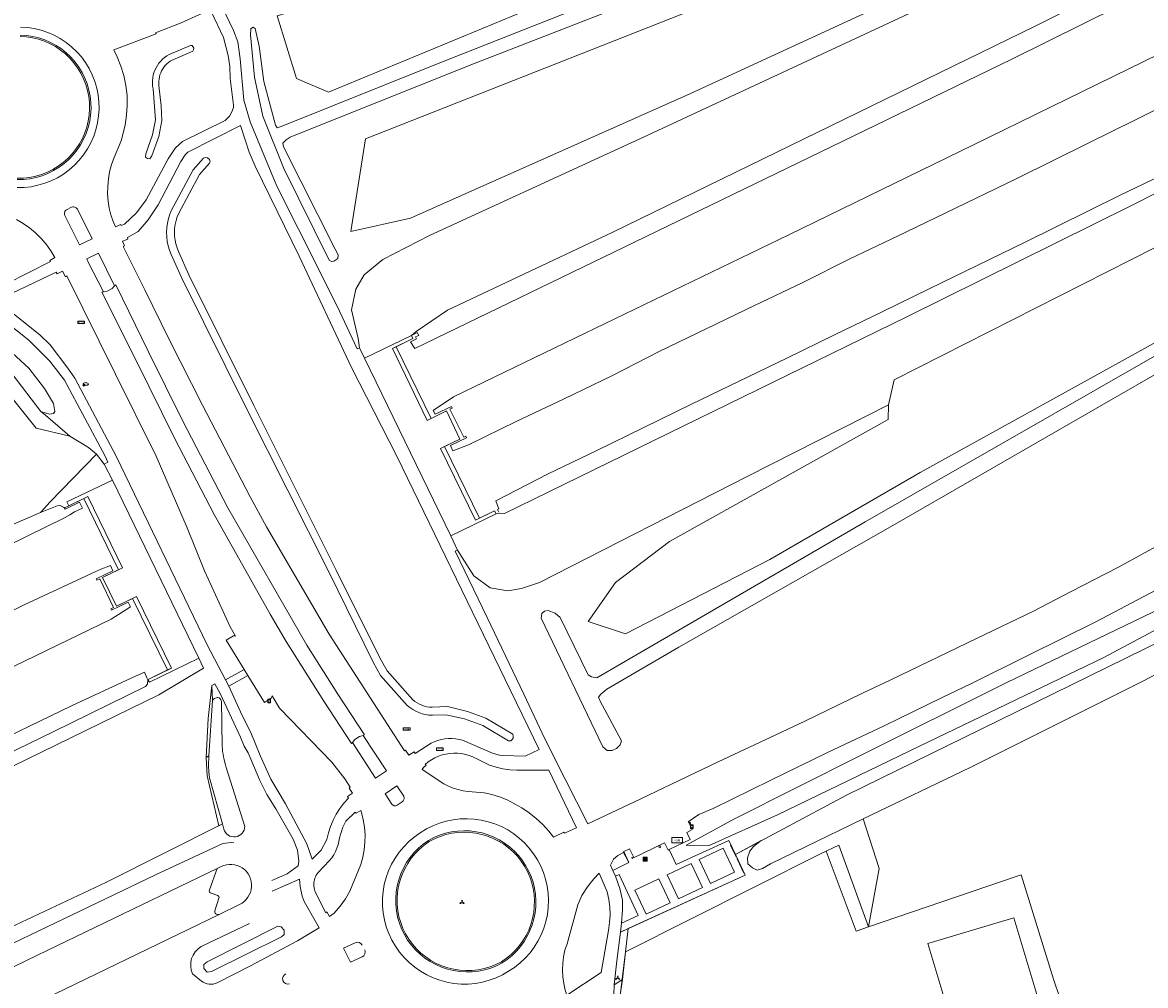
# Model space of a CAD drawing. Header units: metres. Extents: x 209813 to 223847, y 571801 to 587119.
# Tile 74 of 256: x 214038 to 214250, y 574400 to 574582. Entities that reach past the tile are written whole.
import ezdxf
from ezdxf.enums import TextEntityAlignment as Align

# ---------------------------------------------------------------- set-up
doc = ezdxf.new("R2010")
doc.units = ezdxf.units.M
for name, color, linetype, lineweight in [('B-RO-GR-GRAS-GV', 8, 'Continuous', 0), ('B-RO-GR-GROENVOORZIENING-GV', 8, 'Continuous', 0), ('B-RO-GW-TALUD_KRUIN-G', 8, 'Continuous', 0), ('B-RO-IE-MEUBILAIR_WEGMEUBILAIR-G', 8, 'Continuous', 0), ('B-RO-IE-MEUBILAIR_WEGMEUBILAIR-S', 8, 'Continuous', 0), ('B-RO-IE-TERREINAFSCHEIDING_KUNSTMATIG_HEKWERK_RASTER-G', 8, 'IE-TERREINAFSCHEIDING-KUNSTMATIG', 0), ('B-RO-KL-WATER_PUT-S', 8, 'Continuous', 0), ('B-RO-OG-TERREIN_CULTUURSCHEIDING-GV', 8, 'Continuous', 0), ('B-RO-OG-TERREIN_ERF-GV', 8, 'Continuous', 0), ('B-RO-OG-WEG-GV', 8, 'Continuous', 0), ('B-RO-VH-VERHARDING_BETONSTRAATSTEEN-GV', 8, 'Continuous', 0), ('B-RO-VH-VERHARDING_OPEN-GV', 8, 'Continuous', 0), ('B-RO-VH-VERHARDING_TEGEL-GV', 8, 'Continuous', 0), ('B-RO-VW-BEWEGWIJZERING_DRAAGCONSTRUCTIE-S', 8, 'Continuous', 0), ('B-RO-VW-HALTEPAAL-S', 8, 'Continuous', 0), ('B-RO-VW-VERKEERSTEKEN_BORD-S', 8, 'Continuous', 0)]:
    doc.layers.add(name, color=color, linetype=linetype, lineweight=lineweight)
doc.styles.add('NLCS-ISO', font='txt')
doc.styles.add('NLCS-ISO-ANNOTATIVE-T18', font='txt', dxfattribs={"height": 1.8})
doc.linetypes.add('IE-TERREINAFSCHEIDING-KUNSTMATIG', pattern='A,4,[82,NLCS.shx,S=0.75,R=90,X=0,Y=0],4,-2', length=10)

# ---------------------------------------------------------------- blocks, each defined once
blk = doc.blocks.new('SIE-WEG_VERKEERSBORD_WEGWIJZER-SO')
at = {"linetype": 'ByBlock', "lineweight": 18}
h = blk.add_hatch(color=0, dxfattribs=at)
h.dxf.hatch_style = 1
h.paths.add_polyline_path([(0.5, 1), (0, 2), (-0.5, 1)])
h = blk.add_hatch(color=0, dxfattribs=at)
h.dxf.hatch_style = 1
h.paths.add_polyline_path([(-1.4, -0.2), (-2, -1.2), (-0.9, -1.1)])
h = blk.add_hatch(color=0, dxfattribs=at)
h.dxf.hatch_style = 1
h.paths.add_polyline_path([(1.4, -0.2), (2, -1.2), (0.9, -1.1)])
at = {"color": 0, "linetype": 'ByBlock', "lineweight": 18}
for points in [[(-1.1, -0.7), (0, 0)], [(0, 1), (0, 0)], [(1.1, -0.7), (0, 0)]]:
    blk.add_lwpolyline(points, dxfattribs=at)
for points in [[(0.5, 1), (0, 2), (-0.5, 1)], [(-1.4, -0.2), (-2, -1.2), (-0.9, -1.1)], [(1.4, -0.2), (2, -1.2), (0.9, -1.1)]]:
    blk.add_lwpolyline(points, close=True, dxfattribs=at)
blk = doc.blocks.new('SIE-WEG_VERKEERSBORD_STRAATNAAM-SO')
at = {"color": 0, "linetype": 'ByBlock', "lineweight": 18}
blk.add_lwpolyline([(-3.2, -1.2), (3.2, -1.2), (3.2, 1.2), (-3.2, 1.2)], close=True, dxfattribs=at)
at = {"color": 0, "linetype": 'ByBlock', "lineweight": 18, "style": 'NLCS-ISO'}
blk.add_text('straat', height=1.5, dxfattribs=at).set_placement((0, 0.2), align=Align.MIDDLE_CENTER)
blk = doc.blocks.new('SVW-HALTEPAAL-SO')
for p, q in [((-1.3, 1.1), (1.3, 1.1)), ((-1.3, -1.1), (1.3, -1.1))]:
    blk.add_line(p, q)
blk.add_lwpolyline([(-1.1, -1.8), (1.1, -1.8, 0.414214), (1.3, -1.6), (1.3, 1.6, 0.414214), (1.1, 1.8), (-1.1, 1.8, 0.414214), (-1.3, 1.6), (-1.3, -1.6, 0.414214)], format="xyb", close=True)
at = {"lineweight": 18, "style": 'NLCS-ISO'}
blk.add_text('h', height=1.8, dxfattribs=at).set_placement((0, 0), align=Align.MIDDLE_CENTER)
blk = doc.blocks.new('SIE-WEG_ABRI-SO')
blk.add_lwpolyline([(-5, -2.5), (5, -2.5), (5, 2.5), (-5, 2.5)], close=True)
at = {"style": 'NLCS-ISO'}
blk.add_text('ABRI', height=1.8, dxfattribs=at).set_placement((0, 0), align=Align.MIDDLE_CENTER)
blk = doc.blocks.new('SIE-WEG_AFVALBAK-SO')
at = {"linetype": 'ByBlock', "lineweight": 18}
h = blk.add_hatch(color=0, dxfattribs=at)
h.dxf.hatch_style = 1
h.paths.add_polyline_path([(-1.5, -1.5), (1.5, -1.5), (1.5, 1.5), (-1.5, 1.5)])
at = {"color": 0, "linetype": 'ByBlock', "lineweight": 18}
for points in [[(-2, -2), (2, -2), (2, 2), (-2, 2)], [(-1.5, -1.5), (1.5, -1.5), (1.5, 1.5), (-1.5, 1.5)]]:
    blk.add_lwpolyline(points, close=True, dxfattribs=at)
blk = doc.blocks.new('SAL-VERWIJZING_SYMBOOL-SO')
at = {"color": 0, "linetype": 'ByBlock', "lineweight": -2}
blk.add_circle((0, 0), 0.9, dxfattribs=at)
at = {"color": 0, "linetype": 'ByBlock', "lineweight": -2, "style": 'NLCS-ISO-ANNOTATIVE-T18'}
blk.add_attdef('SYMBOOL', (2.5, -2.5), '', height=1.8, dxfattribs=at)
blk = doc.blocks.new('SKL-WATER_WATERLEIDINGPUT-SO')
at = {"color": 0, "linetype": 'ByBlock', "lineweight": 18}
blk.add_ellipse((0, 0), major_axis=(2.5, 0), ratio=0.54, dxfattribs=at)
at = {"color": 0, "linetype": 'ByBlock', "lineweight": 18, "style": 'NLCS-ISO'}
blk.add_text('wl', height=1.5, dxfattribs=at).set_placement((0, 0), align=Align.MIDDLE_CENTER)

msp = doc.modelspace()

# ---------------------------------------------------------------- linework, layer by layer
at = {"layer": 'B-RO-GR-GRAS-GV', "flags": 128}
for points in [[(214024.752, 574520.63), (214033.849, 574513.468), (214040.38, 574505.339), (214046.712, 574503.775), (214042.17, 574507.77), (214041.28, 574508.43), (214035.77, 574515.63), (214031.32, 574519.72), (214028.304, 574522.323)], [(214045.716, 574490.281), (214046.538, 574490.679), (214046.151, 574491.38), (214054.751, 574495.504), (214053.197, 574498.515), (214051.769, 574500.401), (214043.018, 574491.439), (214041.174, 574489.366), (214044.354, 574490.661), (214044.937, 574490.73)], [(214061.436, 574457.852), (214061.361, 574456.976), (214060.993, 574456.548), (214043.609, 574448.033), (213976.41, 574415.352), (213951.046, 574403.161), (213952.242, 574400.982), (213975.333, 574411.912), (214063.517, 574455.002), (214071.966, 574459.999), (214071.053, 574461.927), (214061.73, 574457.37)], [(214072.853, 574450.515), (214072.464, 574443.179), (214072.947, 574443.511), (214073.616, 574453.909), (214073.49, 574456.782)]]:
    msp.add_lwpolyline(points, close=True, dxfattribs=at)
for points in [[(214331.279, 574522.126), (214317.917, 574512.328), (214300.282, 574499.827), (214282.177, 574488.493), (214254.403, 574472.207), (214223.481, 574457.295), (214195.611, 574443.447), (214172.109, 574431.596), (214162.998, 574426.602), (214167.287, 574426.554), (214180.181, 574432.364), (214206.993, 574445.331), (214241.64, 574461.994), (214288.437, 574486.973), (214313.176, 574501.897), (214330.824, 574513.854), (214333.859, 574516.116)], [(214234.865, 574376.983), (214317.459, 574401.352), (214319.027, 574401.929), (214319.922, 574402.504), (214320.598, 574403.146), (214320.598, 574403.828), (214320.305, 574405.379), (214294.61, 574472.938), (214294.407, 574473.452), (214293.499, 574473.252), (214291.03, 574480.15), (214274.359, 574470.916), (214249.325, 574457.716), (214216.523, 574441.286), (214196.367, 574431.57), (214199.354, 574422.243), (214197.338, 574411.241), (214225.216, 574420.709), (214226.163, 574421.016), (214232.262, 574401.354), (214233.42, 574397.828)], [(214072.464, 574443.179), (214072.634, 574439.683), (214074.804, 574430.284), (214075.518, 574430.643), (214073.075, 574439.326), (214072.922, 574440.443), (214072.862, 574441.568), (214072.947, 574443.511)]]:
    msp.add_lwpolyline(points, dxfattribs=at)
at = {"layer": 'B-RO-GR-GROENVOORZIENING-GV', "flags": 128}
for points in [[(214260.595, 574614.697), (214222.769, 574595.661), (214163.681, 574568.39), (214110.971, 574544.934), (214099.718, 574542.395), (214102.493, 574559.918), (214179.367, 574590.292), (214220.619, 574603.099), (214235.246, 574614.49), (214283.181, 574634.151)], [(214149.136, 574542.314), (214228.811, 574581.133), (214268.031, 574600.782), (214292.255, 574613.015), (214288.18, 574622.507)], [(214265.437, 574612.085), (214223.935, 574592.398), (214154.944, 574560.227), (214114.589, 574541.658), (214105.748, 574537.112), (214102.241, 574534.214), (214100.672, 574531.539), (214099.863, 574527.633), (214101.117, 574522.208), (214101.365, 574520.487), (214102.309, 574518.51), (214111.201, 574522.807)], [(214149.136, 574542.314), (214117.972, 574527.56), (214112.035, 574523.518), (214111.201, 574522.807), (214112.23, 574523.343), (214112.529, 574522.777), (214111.938, 574522.515), (214112.089, 574522.191), (214111.008, 574521.615), (214111.773, 574520.312), (214153.347, 574540.442), (214190.346, 574558.39), (214224.39, 574574.935), (214258.059, 574591.679), (214293.721, 574609.602), (214292.255, 574613.015)], [(214167.997, 574591.681), (214122.071, 574573.712), (214088.304, 574560.187), (214087.525, 574559.733), (214086.932, 574559.088), (214087.052, 574558.409), (214096.783, 574539.07), (214097.335, 574538.003), (214097.283, 574537.324), (214096.54, 574536.79), (214096.062, 574536.731), (214095.629, 574537.009), (214087.119, 574554.3), (214083.131, 574564.157), (214081.54, 574571.545), (214080.819, 574579.527), (214080.871, 574580.631), (214081.301, 574580.962), (214081.679, 574580.709), (214082.424, 574577.388), (214083.299, 574570.729), (214085.498, 574562.453), (214085.862, 574561.986), (214086.577, 574562.216), (214116.221, 574574.112), (214182.119, 574600.21)], [(214075.416, 574584.968), (214077.63, 574580.37), (214078.436, 574578.201), (214078.886, 574575.007), (214079.549, 574567.196), (214080.742, 574563.14), (214085.8, 574550.968), (214093.806, 574535.026), (214097.579, 574527.392), (214100.914, 574520.258), (214101.365, 574520.487)], [(214307.313, 574577.944), (214306.374, 574580.129), (214293.69, 574573.648), (214271.729, 574562.593), (214262.767, 574558.156), (214253.861, 574553.605), (214244.85, 574549.268), (214226.914, 574540.418), (214208.938, 574531.652), (214199.963, 574527.242), (214190.942, 574522.925), (214181.972, 574518.505), (214172.962, 574514.166), (214163.962, 574509.808), (214145.98, 574501.054), (214136.977, 574496.701), (214127.078, 574491.582), (214127.496, 574490.403), (214127.645, 574490.083), (214127.397, 574489.969), (214127.671, 574489.431)], [(214201.166, 574509.712), (214202.188, 574514.4), (214251.328, 574539.308), (214253.892, 574536.642), (214311.973, 574567.09), (214307.313, 574577.944), (214301.844, 574575.13), (214246.863, 574547.264), (214204.57, 574526.31), (214128.708, 574489.236), (214127.113, 574489.147), (214118.573, 574484.964), (214119.861, 574482.278), (214122.957, 574477.438), (214126.023, 574475.206), (214129.351, 574474.606), (214131.918, 574475.079), (214135.319, 574476.198)], [(214252.256, 574575.962), (214217.174, 574558.757), (214182.353, 574541.797), (214147.679, 574525.069), (214119.102, 574511.214), (214115.245, 574508.66), (214115.607, 574507.932), (214118.697, 574509.423), (214118.863, 574509.092), (214118.405, 574508.866), (214121.011, 574503.611), (214121.403, 574503.813), (214121.567, 574503.492), (214118.508, 574502.028), (214118.995, 574501.021), (214121.942, 574502.174), (214130.939, 574506.538), (214139.98, 574510.813), (214148.963, 574515.206), (214157.872, 574519.754), (214175.838, 574528.48), (214184.883, 574532.746), (214193.816, 574537.242), (214202.855, 574541.523), (214211.85, 574545.892), (214225.333, 574552.447), (214238.772, 574559.108), (214247.751, 574563.51), (214256.701, 574567.972)], [(214027.211, 574527.45), (214023.797, 574526.148), (214024.741, 574523.888), (214025.971, 574524.336), (214028.106, 574526.591), (214039.017, 574516.66), (214041.956, 574512.81), (214043.664, 574509.969), (214043.891, 574508.469), (214043.647, 574508.106), (214042.927, 574507.972), (214041.28, 574508.43), (214042.17, 574507.77), (214046.712, 574503.775), (214050.281, 574501.691), (214051.769, 574500.401), (214053.197, 574498.515), (214053.889, 574498.907), (214053.37, 574500), (214045.74, 574514.36), (214042.94, 574517.92), (214039.03, 574521.91), (214032.234, 574527.229)], [(214257.716, 574524.964), (214207.138, 574496.96), (214178.759, 574480.511), (214151.517, 574466.473), (214144.485, 574468.813), (214149.66, 574476.217), (214159.861, 574483.897), (214201.048, 574506.975), (214201.166, 574509.712), (214174.471, 574496.165), (214135.319, 574476.198)], [(214258.401, 574519.467), (214201.512, 574486.671), (214161.611, 574463.966), (214147.994, 574456.074), (214146.859, 574455.133), (214146.436, 574454.546), (214146.759, 574453.809), (214150.747, 574446.286), (214150.528, 574445.543), (214149.857, 574444.878), (214149.03, 574444.498), (214148.067, 574444.51), (214147.247, 574445.195), (214135.596, 574469.444), (214135.766, 574470.356), (214136.248, 574470.757), (214136.958, 574470.876), (214138.276, 574470.397), (214139.202, 574469.557), (214144.479, 574458.771), (214145.1, 574458.368), (214146.141, 574458.217), (214196.723, 574487.618), (214258.314, 574522.931)], [(214288.437, 574486.973), (214241.64, 574461.994), (214206.993, 574445.331), (214180.181, 574432.364), (214167.287, 574426.554), (214162.998, 574426.602), (214172.109, 574431.596), (214195.611, 574443.447), (214223.481, 574457.295), (214254.403, 574472.207)], [(214119.861, 574482.278), (214119.407, 574482.077), (214125.453, 574469.582), (214132.37, 574455.11), (214136.33, 574446.663), (214140.129, 574439.08), (214144.434, 574430.627), (214154.418, 574435.36), (214169.004, 574442.342), (214179.914, 574447.419), (214185.332, 574449.996), (214196.127, 574455.221), (214201.549, 574457.79), (214217.749, 574465.635), (214228.513, 574470.799), (214235.611, 574474.489), (214244.498, 574479.074), (214251.522, 574482.907)], [(214032.049, 574458.374), (214054.544, 574469.282), (214058.156, 574471.614), (214057.728, 574472.498), (214054.607, 574470.972), (214054.458, 574471.223), (214054.999, 574471.48), (214052.378, 574476.909), (214051.832, 574476.636), (214051.697, 574476.9), (214054.85, 574478.413), (214054.389, 574479.364), (214052.444, 574478.635), (214050.796, 574477.909), (214038.13, 574471.943), (214018.357, 574462.298)], [(214251.579, 574474.71), (214240.218, 574468.735), (214227.414, 574462.39), (214216.65, 574457.085), (214211.227, 574454.516), (214200.465, 574449.208), (214189.604, 574444.103), (214178.826, 574438.827), (214168.037, 574433.573), (214165.378, 574432.422), (214163.336, 574431.03), (214163.774, 574430.89), (214163.702, 574430.468), (214163.49, 574430.911), (214164.133, 574429.563), (214163.095, 574429.03), (214163.732, 574427.665), (214159.789, 574425.798), (214161.107, 574422.959), (214171.022, 574427.497), (214172.263, 574424.886), (214193.245, 574436.061), (214218.627, 574448.528), (214252.704, 574465.219)]]:
    msp.add_lwpolyline(points, dxfattribs=at)
for points in [[(214107.737, 574589.812), (214132.4, 574603.089), (214156.684, 574611.829), (214178.803, 574614.385), (214209.357, 574615.24), (214179.012, 574603.4), (214152.025, 574592.152), (214095.507, 574568.712), (214089.468, 574571.288), (214085.819, 574583.104)], [(214041.174, 574489.366), (214028.203, 574483.802), (213977.317, 574458.693), (213932.305, 574437.323), (213941.42, 574437.592), (213984.603, 574458.549), (214016.948, 574474.353), (214031.342, 574481.341), (214045.72, 574488.36), (214046.763, 574488.959), (214047.607, 574489.511), (214049.116, 574490.235), (214048.579, 574491.342), (214045.873, 574490.01), (214045.68, 574490.342), (214044.937, 574490.73), (214044.354, 574490.661)], [(213951.046, 574403.161), (213976.41, 574415.352), (214043.609, 574448.033), (214060.993, 574456.548), (214061.361, 574456.976), (214061.436, 574457.852), (214061.267, 574458.189), (214060.825, 574459.258), (214058.449, 574458.2), (214047.068, 574452.923), (214029.04, 574444.262), (214020.019, 574439.947), (214011.033, 574435.56), (213993.022, 574426.863), (213984.073, 574422.401), (213975.034, 574418.12), (213966.059, 574413.711), (213957.11, 574409.248), (213949.665, 574405.68)], [(214151.56, 574406.527), (214152.067, 574410.886), (214150.615, 574410.222), (214149.87, 574404.792), (214149.413, 574400.271), (214150.963, 574401.304)]]:
    msp.add_lwpolyline(points, close=True, dxfattribs=at)
at = {"layer": 'B-RO-GW-TALUD_KRUIN-G', "flags": 128}
for points in [[(214111.201, 574522.807), (214112.035, 574523.518), (214117.972, 574527.56), (214149.136, 574542.314), (214228.811, 574581.133), (214268.031, 574600.782), (214292.255, 574613.015)], [(214307.313, 574577.944), (214301.844, 574575.13), (214246.863, 574547.264), (214204.57, 574526.31), (214128.708, 574489.236), (214127.113, 574489.147)], [(214127.113, 574489.147), (214126.851, 574489.701), (214123.27, 574487.962), (214116.665, 574501.457), (214120.286, 574503.252), (214117.799, 574508.572), (214114.856, 574507.12), (214114.114, 574506.773), (214107.583, 574520.321), (214111.407, 574522.247), (214111.201, 574522.807)], [(214331.279, 574522.126), (214317.917, 574512.328), (214300.282, 574499.827), (214282.177, 574488.493), (214254.403, 574472.207), (214223.481, 574457.295), (214195.611, 574443.447), (214172.109, 574431.596), (214162.998, 574426.602)], [(214046.538, 574490.679), (214050.121, 574492.414), (214056.657, 574478.953), (214052.906, 574477.162), (214055.549, 574471.741), (214059.299, 574473.524), (214065.895, 574460.037), (214061.494, 574457.877)], [(213932.305, 574437.323), (213977.317, 574458.693), (214028.203, 574483.802), (214041.174, 574489.366)], [(214041.174, 574489.366), (214044.354, 574490.661), (214044.937, 574490.73), (214045.716, 574490.281), (214046.538, 574490.679)], [(214061.436, 574457.852), (214061.361, 574456.976), (214060.993, 574456.548), (214043.609, 574448.033), (213976.41, 574415.352), (213951.046, 574403.161)]]:
    msp.add_lwpolyline(points, dxfattribs=at)
at = {"layer": 'B-RO-IE-MEUBILAIR_WEGMEUBILAIR-G', "flags": 128}
for points in [[(214172.096, 574421.531), (214169.943, 574426.043), (214165.43, 574423.89), (214167.584, 574419.377)], [(214172.096, 574421.531), (214169.943, 574426.043), (214165.43, 574423.89), (214167.584, 574419.377)], [(214166.05, 574418.645), (214163.896, 574423.157), (214159.384, 574421.004), (214161.537, 574416.491)], [(214166.05, 574418.645), (214163.896, 574423.157), (214159.384, 574421.004), (214161.537, 574416.491)], [(214159.966, 574415.755), (214157.844, 574420.282), (214153.317, 574418.16), (214155.439, 574413.633)], [(214159.966, 574415.755), (214157.844, 574420.282), (214153.317, 574418.16), (214155.439, 574413.633)]]:
    msp.add_lwpolyline(points, close=True, dxfattribs=at)
at = {"layer": 'B-RO-IE-TERREINAFSCHEIDING_KUNSTMATIG_HEKWERK_RASTER-G', "flags": 128}
for points in [[(214172.417, 574424.393), (214171.365, 574426.631)], [(214172.417, 574424.393), (214171.365, 574426.631)], [(214173.86, 574421.352), (214172.57, 574424.042)], [(214173.86, 574421.352), (214172.57, 574424.042)]]:
    msp.add_lwpolyline(points, dxfattribs=at)
at = {"layer": 'B-RO-OG-TERREIN_CULTUURSCHEIDING-GV', "flags": 128}
msp.add_lwpolyline([(214152.067, 574410.886), (214151.56, 574406.527), (214188.32, 574424.98), (214191.79, 574426.617), (214197.338, 574411.241), (214199.354, 574422.243), (214196.367, 574431.57), (214178.857, 574423.13), (214177.34, 574422.228), (214176.396, 574421.938), (214175.465, 574422.368), (214174.582, 574423.11), (214174.538, 574424.246), (214175.001, 574425.498), (214175.681, 574426.364), (214177.138, 574427.483), (214172.263, 574424.886), (214174.125, 574420.967)], close=True, dxfattribs=at)
at = {"layer": 'B-RO-OG-TERREIN_ERF-GV', "flags": 128}
msp.add_lwpolyline([(214233.42, 574397.828), (214232.262, 574401.354), (214226.163, 574421.016), (214225.216, 574420.709), (214197.338, 574411.241), (214195.045, 574410.407), (214189.348, 574425.465), (214188.32, 574424.98), (214151.56, 574406.527), (214150.607, 574398.782)], dxfattribs=at)
msp.add_lwpolyline([(214214.385, 574388.54), (214208.551, 574408.084), (214224.776, 574412.928), (214230.611, 574393.384), (214220.83, 574390.465), (214223.994, 574379.869), (214215.775, 574377.414), (214213.948, 574383.53), (214217.19, 574384.498), (214215.853, 574388.979)], close=True, dxfattribs=at)
at = {"layer": 'B-RO-OG-WEG-GV', "flags": 128}
for points in [[(214072.318, 574583.842), (214067.751, 574581.819), (214062.905, 574579.926), (214062.985, 574579.715), (214055.004, 574576.726), (214055.667, 574575.389), (214056.38, 574573.643), (214056.932, 574571.836), (214057.317, 574569.988), (214057.533, 574568.111), (214057.575, 574566.224), (214057.446, 574564.339), (214057.145, 574562.475), (214056.394, 574559.534), (214055.068, 574556.365), (214054.597, 574555.051), (214054.239, 574553.701), (214053.995, 574552.326), (214053.869, 574550.935), (214053.86, 574549.539), (214053.969, 574548.146), (214054.179, 574546.84), (214054.492, 574545.555), (214054.909, 574544.299), (214055.336, 574543.286), (214056.336, 574543.745), (214056.43, 574543.541), (214057.014, 574543.81), (214059.314, 574545.968), (214061.105, 574548.388), (214065.286, 574556.103), (214066.639, 574558.203), (214068.004, 574559.376), (214076.04, 574563.38), (214076.84, 574564.19), (214077.31, 574565.01), (214077.57, 574565.83), (214077.57, 574566.23), (214076.97, 574571.29), (214076.91, 574573.57), (214076.6, 574575.61), (214075.74, 574579.02), (214073.403, 574583.905)], [(214036.827, 574552.481), (214037.993, 574552.508), (214039.153, 574552.637), (214040.297, 574552.866), (214041.416, 574553.195), (214042.503, 574553.619), (214043.548, 574554.137), (214044.545, 574554.743), (214045.484, 574555.435), (214046.36, 574556.205), (214047.166, 574557.049), (214047.894, 574557.96), (214048.541, 574558.931), (214049.101, 574559.955), (214049.569, 574561.023), (214049.942, 574562.129), (214050.218, 574563.262), (214050.394, 574564.415), (214050.468, 574565.58), (214050.441, 574566.746), (214050.313, 574567.905), (214050.083, 574569.049), (214049.755, 574570.169), (214049.331, 574571.256), (214048.813, 574572.301), (214048.206, 574573.298), (214047.515, 574574.237), (214046.744, 574575.113), (214045.9, 574575.919), (214044.989, 574576.648), (214044.018, 574577.295), (214042.994, 574577.854), (214041.926, 574578.322), (214040.82, 574578.696), (214039.687, 574578.971), (214038.533, 574579.147), (214037.369, 574579.221)], [(214034.691, 574532.474), (214043.072, 574536.732), (214042.931, 574536.95), (214043.898, 574537.516), (214043.15, 574538.792), (214042.294, 574539.999), (214041.337, 574541.126), (214040.286, 574542.167), (214039.149, 574543.113), (214037.934, 574543.957), (214036.651, 574544.692)], [(214084.826, 574419.971), (214087.723, 574421.204), (214089.805, 574422.726), (214089.952, 574423.598), (214089.679, 574425.696), (214088.831, 574427.757), (214085.556, 574433.483), (214083.892, 574436.199), (214082.55, 574438.827), (214080.338, 574444.076), (214079.586, 574445.334), (214078.933, 574447.024), (214075.057, 574455.232), (214074.102, 574457.086), (214073.49, 574456.782), (214073.616, 574453.909), (214073.829, 574454.155), (214074.02, 574454.318), (214074.319, 574454.447), (214074.632, 574454.513)], [(214075.312, 574453.767), (214075.453, 574445.325)], [(214076.239, 574441.256), (214079.712, 574430.177)], [(214075.805, 574429.653), (214075.518, 574430.643), (214053.652, 574419.649), (214010.861, 574399.52)], [(214013.28, 574397.27), (214039.176, 574409.659), (214062.896, 574421.053), (214075.583, 574426.924)], [(214074.54, 574400.619), (214080.825, 574403.867), (214089.654, 574408.561), (214093.782, 574411.022), (214090.927, 574415.966), (214090.528, 574416.974), (214090.169, 574418.847), (214090.068, 574420.229), (214084.88, 574417.965)], [(214080.639, 574411.857), (214071.531, 574407.473)], [(214069.885, 574402.349), (214071.537, 574400.971)]]:
    msp.add_lwpolyline(points, dxfattribs=at)
for points in [[(214062.177, 574556.677), (214061.805, 574556.151), (214061.388, 574556.185), (214061.005, 574556.429), (214061.051, 574557.089), (214062.354, 574560.65), (214062.868, 574563.471), (214062.428, 574569.362), (214062.349, 574569.865), (214062.314, 574570.372), (214062.322, 574570.881), (214062.373, 574571.387), (214062.467, 574571.887), (214062.603, 574572.377), (214062.78, 574572.853), (214062.996, 574573.313), (214063.252, 574573.753), (214063.543, 574574.17), (214063.869, 574574.561), (214064.227, 574574.922), (214064.614, 574575.252), (214065.028, 574575.547), (214065.465, 574575.807), (214069.471, 574577.541), (214069.788, 574577.541), (214069.958, 574577.355), (214070.104, 574577.031), (214070.063, 574576.708), (214069.947, 574576.439), (214066.011, 574574.738), (214065.662, 574574.528), (214065.333, 574574.29), (214065.024, 574574.025), (214064.74, 574573.735), (214064.481, 574573.421), (214064.25, 574573.086), (214064.047, 574572.734), (214063.876, 574572.365), (214063.737, 574571.983), (214063.63, 574571.59), (214063.557, 574571.19), (214063.519, 574570.785), (214063.514, 574570.379), (214063.545, 574569.973), (214063.945, 574566.131), (214064.074, 574563.391), (214063.516, 574560.334)], [(214057.58, 574541.288), (214057.672, 574540.997), (214056.64, 574540.565), (214057.017, 574539.7), (214056.821, 574539.611), (214060.904, 574531.384), (214065.464, 574522.047), (214071.736, 574509.65), (214080.738, 574492.329), (214083.828, 574486.693), (214095.627, 574466.441), (214109.824, 574444.418), (214110.028, 574444.56), (214110.698, 574443.615), (214111.649, 574444.264), (214111.853, 574443.936), (214114.854, 574445.847), (214115.474, 574446.134), (214116.115, 574446.368), (214116.773, 574446.546), (214117.445, 574446.667), (214118.124, 574446.731), (214118.806, 574446.737), (214119.487, 574446.685), (214120.16, 574446.575), (214120.822, 574446.409), (214126.449, 574443.991), (214127.092, 574443.785), (214127.749, 574443.633), (214128.417, 574443.536), (214132.604, 574443.414), (214135.242, 574444.658), (214128.862, 574457.855), (214108.414, 574500), (214099.841, 574516.767), (214089.96, 574537.74), (214081.68, 574554.72), (214080.57, 574557.39), (214078.93, 574562.4), (214068.966, 574557.408), (214068.489, 574556.876), (214067.699, 574555.649), (214063.379, 574547.463), (214061.531, 574544.604), (214059.617, 574542.409)], [(214130.257, 574447.574), (214130.358, 574447.165), (214130.341, 574446.796), (214130.164, 574446.549), (214129.918, 574446.303), (214129.444, 574446.313), (214124.638, 574449.213), (214121.175, 574450.485), (214117.64, 574451.209), (214115.12, 574451.142), (214114.468, 574451.181), (214113.822, 574451.279), (214113.187, 574451.433), (214112.569, 574451.643), (214111.972, 574451.907), (214111.401, 574452.223), (214110.86, 574452.588), (214110.353, 574453.001), (214105.343, 574458.67), (214103.938, 574461.153), (214095.591, 574478.169), (214080.084, 574508.896), (214067.849, 574533.614), (214065.838, 574538.079), (214065.522, 574538.884), (214065.276, 574539.712), (214065.1, 574540.558), (214064.997, 574541.416), (214064.967, 574542.279), (214065.009, 574543.142), (214065.125, 574543.999), (214065.312, 574544.842), (214065.57, 574545.667), (214065.897, 574546.467), (214069.968, 574554.036), (214071.918, 574556.27), (214072.27, 574556.367), (214072.689, 574556.297), (214073.082, 574555.983), (214073.186, 574555.54), (214073.048, 574555.284), (214071.206, 574553.174), (214067.272, 574545.866), (214066.989, 574545.18), (214066.766, 574544.472), (214066.603, 574543.747), (214066.504, 574543.012), (214066.467, 574542.271), (214066.493, 574541.529), (214066.582, 574540.792), (214066.734, 574540.065), (214066.947, 574539.354), (214067.219, 574538.664), (214069.207, 574534.25), (214081.426, 574509.566), (214096.994, 574478.519), (214105.265, 574461.854), (214106.571, 574459.546), (214111.415, 574454.065), (214111.808, 574453.753), (214112.228, 574453.475), (214112.669, 574453.235), (214113.13, 574453.034), (214113.606, 574452.873), (214114.094, 574452.754), (214114.591, 574452.677), (214115.092, 574452.643), (214117.993, 574452.807), (214121.715, 574451.877), (214125.22, 574450.586)], [(214079.628, 574459.757), (214076.243, 574465.295), (214077.62, 574466.152), (214077.839, 574466.099), (214078.008, 574466.074), (214076.941, 574467.826), (214072.114, 574478.367), (214068.877, 574486.528), (214063.03, 574500), (214055.302, 574515.638), (214046.163, 574534.075), (214045.894, 574533.893), (214045.362, 574534.942), (214044.35, 574534.427), (214044.168, 574534.714), (214032.922, 574529.38), (214041.1, 574522.9), (214043.03, 574521.06), (214046.37, 574516.66), (214047.66, 574514.75), (214055.49, 574500), (214072.617, 574464.413), (214076.099, 574457.792)], [(214100.071, 574445.974), (214100.501, 574446.57), (214101.371, 574447.159), (214102.072, 574447.294), (214102.299, 574447.443), (214097.268, 574455.091), (214091.402, 574464.344), (214076.55, 574490.281), (214067.973, 574506.779), (214061.552, 574519.736), (214055.418, 574532.335), (214055.187, 574532.193), (214054.735, 574531.655), (214053.76, 574531.137), (214053.061, 574531.061), (214052.784, 574530.974), (214059.258, 574518.071), (214066.536, 574503.277), (214073.944, 574489.006), (214084.544, 574470.199), (214087.554, 574465.061), (214094.635, 574453.771), (214099.871, 574445.797)], [(214084.872, 574454.795), (214084.814, 574454.65), (214084.767, 574454.417), (214083.421, 574453.552), (214080.312, 574458.638), (214076.709, 574456.609), (214079.233, 574451.091), (214080.858, 574447.869), (214082.66, 574443.524), (214084.633, 574439.066), (214087.378, 574434.433), (214091.427, 574426.899), (214092.458, 574423.971), (214094.129, 574425.707), (214095.224, 574427.683), (214095.51, 574428.928), (214095.901, 574430.144), (214096.392, 574431.323), (214096.981, 574432.457), (214097.663, 574433.537), (214098.433, 574434.555), (214099.287, 574435.506), (214099.082, 574435.799), (214100.014, 574436.452), (214099.412, 574437.377), (214099.631, 574437.547), (214098.572, 574439.162), (214096.161, 574442.309), (214086.259, 574452.482)], [(214140.028, 574428.864), (214142.29, 574429.867), (214137.047, 574440.799), (214131.02, 574440.745), (214129.703, 574440.81), (214128.398, 574441.001), (214127.117, 574441.315), (214125.872, 574441.749), (214122.725, 574443.272), (214122.039, 574443.541), (214121.331, 574443.749), (214120.608, 574443.894), (214119.875, 574443.974), (214119.138, 574443.989), (214118.403, 574443.939), (214117.674, 574443.824), (214116.959, 574443.645), (214116.262, 574443.404), (214115.589, 574443.103), (214114.946, 574442.743), (214114.336, 574442.328), (214113.766, 574441.86), (214113.923, 574441.698), (214113.464, 574441.254), (214113.162, 574440.911), (214117.299, 574438.227), (214118.161, 574437.78), (214119.058, 574437.407), (214119.982, 574437.11), (214120.929, 574436.891), (214121.89, 574436.752), (214124.871, 574436.497), (214126.353, 574436.164), (214127.799, 574435.715), (214129.206, 574435.153), (214131.962, 574433.668), (214133.363, 574432.728), (214134.685, 574431.678), (214135.92, 574430.525), (214137.058, 574429.279), (214137.952, 574428.129), (214139.932, 574429.067)], [(214095.034, 574413.871), (214095.234, 574414.026), (214095.727, 574413.133), (214096.568, 574413.811), (214097.699, 574415.097), (214098.702, 574416.485), (214099.566, 574417.964), (214101.64, 574422.983), (214102.01, 574424.355), (214102.262, 574425.754), (214102.396, 574427.169), (214102.41, 574428.591), (214102.303, 574430.008), (214102.078, 574431.412), (214101.735, 574432.791), (214101.597, 574433.18), (214100.726, 574432.636), (214100.576, 574432.845), (214098.793, 574431.127), (214098.247, 574430.001), (214097.599, 574428.01), (214097.493, 574427.34), (214097.329, 574426.682), (214097.11, 574426.04), (214096.838, 574425.419), (214096.513, 574424.824), (214096.138, 574424.258), (214095.717, 574423.727), (214093.564, 574421.456), (214093.38, 574421.211), (214093.217, 574420.95), (214093.078, 574420.677), (214092.962, 574420.393), (214092.871, 574420.1), (214092.806, 574419.8), (214092.766, 574419.496), (214092.752, 574419.189), (214092.765, 574418.883), (214092.804, 574418.579), (214092.869, 574418.279), (214092.959, 574417.985), (214093.073, 574417.701)], [(214128.138, 574404.639), (214129.08, 574405.285), (214129.962, 574406.009), (214130.779, 574406.807), (214131.524, 574407.672), (214132.191, 574408.598), (214132.777, 574409.578), (214133.275, 574410.605), (214133.683, 574411.672), (214133.997, 574412.769), (214134.216, 574413.89), (214134.337, 574415.025), (214134.36, 574416.166), (214134.284, 574417.306), (214134.111, 574418.434), (214133.84, 574419.543), (214133.475, 574420.625), (214133.019, 574421.671), (214132.473, 574422.674), (214131.843, 574423.626), (214131.133, 574424.52), (214130.349, 574425.35), (214129.496, 574426.109), (214128.581, 574426.792), (214127.611, 574427.393), (214126.592, 574427.908), (214125.532, 574428.333), (214124.44, 574428.666), (214123.323, 574428.902), (214122.19, 574429.042), (214121.049, 574429.084), (214119.909, 574429.027), (214118.778, 574428.871), (214117.665, 574428.619), (214116.577, 574428.272), (214115.524, 574427.832), (214114.512, 574427.303), (214113.563, 574426.63), (214112.677, 574425.877), (214111.861, 574425.048), (214111.121, 574424.151), (214110.462, 574423.192), (214109.89, 574422.18), (214109.409, 574421.12), (214109.023, 574420.023), (214108.735, 574418.896), (214108.547, 574417.749), (214108.461, 574416.589), (214108.477, 574415.426), (214108.595, 574414.268), (214108.814, 574413.126), (214109.132, 574412.008), (214109.548, 574410.921), (214110.058, 574409.876), (214110.657, 574408.879), (214111.341, 574407.938), (214112.106, 574407.062), (214112.944, 574406.256), (214113.851, 574405.527), (214114.817, 574404.88), (214115.837, 574404.32), (214116.902, 574403.853), (214118.004, 574403.48), (214119.134, 574403.206), (214120.284, 574403.032), (214121.445, 574402.96), (214122.608, 574402.991), (214123.763, 574403.123), (214124.903, 574403.356), (214126.018, 574403.688), (214127.099, 574404.117)], [(214148.729, 574422.84), (214149.17, 574421.851), (214152.169, 574423.358), (214151.123, 574425.368), (214151.155, 574425.211), (214150.104, 574424.687), (214149.287, 574423.982)], [(214149.653, 574420.795), (214150.474, 574418.451), (214150.944, 574416.265), (214150.963, 574414.419), (214150.773, 574411.922), (214153.928, 574413.335), (214150.308, 574421.116)], [(214072.007, 574403.333), (214072.007, 574404.132), (214072.609, 574404.64), (214085.949, 574411.362), (214086.619, 574411.213), (214087.182, 574410.594), (214087.135, 574409.798), (214086.639, 574409.349), (214073.449, 574402.768), (214072.613, 574402.645)], [(214179.901, 574362.475), (214179.779, 574362.929), (214169.527, 574359.013), (214159.273, 574376.593), (214153.857, 574387.251), (214151.608, 574392.86), (214150.607, 574398.782), (214150.963, 574401.304), (214149.413, 574400.271), (214149.358, 574398.371), (214149.401, 574396.953), (214149.756, 574394.433), (214150.02, 574393.332), (214151.035, 574390.662), (214155.76, 574380.885), (214160.564, 574372.305), (214167.067, 574361.078), (214169.738, 574357.536), (214178.471, 574361.652)]]:
    msp.add_lwpolyline(points, close=True, dxfattribs=at)
at = {"layer": 'B-RO-OG-WEG-GV'}
for points in [[(214074.632, 574454.513, -0.3200057), (214075.312, 574453.767)], [(214075.453, 574445.325, 0.0628026), (214076.239, 574441.256)], [(214075.583, 574426.924, -0.0693982), (214077.683, 574427.088)], [(214071.531, 574407.473, 0.3895859), (214069.885, 574402.349)], [(214071.537, 574400.971, 0.2570959), (214074.54, 574400.619)]]:
    msp.add_lwpolyline(points, format="xyb", dxfattribs=at)
msp.add_arc((214077.726, 574430.167), 1.989, 194.97698, 0.96341, dxfattribs=at)
at = {"layer": 'B-RO-VH-VERHARDING_BETONSTRAATSTEEN-GV', "flags": 128}
for points in [[(214036.791, 574550.699), (214038.113, 574550.73), (214039.427, 574550.876), (214040.723, 574551.136), (214041.992, 574551.508), (214043.223, 574551.989), (214044.408, 574552.576), (214045.537, 574553.263), (214046.602, 574554.047), (214047.595, 574554.92), (214048.507, 574555.876), (214049.333, 574556.909), (214050.066, 574558.009), (214050.7, 574559.169), (214051.231, 574560.38), (214051.654, 574561.633), (214051.966, 574562.917), (214052.165, 574564.224), (214052.25, 574565.544), (214052.219, 574566.865), (214052.073, 574568.179), (214051.813, 574569.476), (214051.441, 574570.744), (214050.96, 574571.976), (214050.373, 574573.161), (214049.686, 574574.29), (214048.902, 574575.355), (214048.029, 574576.347), (214047.073, 574577.26), (214046.04, 574578.086), (214044.94, 574578.819), (214043.78, 574579.453), (214042.569, 574579.984), (214041.316, 574580.407), (214040.031, 574580.719), (214038.724, 574580.918), (214037.405, 574581.002)], [(214037.374, 574579.482), (214038.561, 574579.406), (214039.737, 574579.227), (214040.893, 574578.946), (214042.02, 574578.566), (214043.109, 574578.088), (214044.153, 574577.518), (214045.143, 574576.859), (214046.072, 574576.115), (214046.933, 574575.294), (214047.718, 574574.401), (214048.423, 574573.443), (214049.042, 574572.427), (214049.57, 574571.361), (214050.002, 574570.253), (214050.337, 574569.112), (214050.57, 574567.946), (214050.702, 574566.763), (214050.729, 574565.574), (214050.653, 574564.387), (214050.474, 574563.212), (214050.193, 574562.056), (214049.812, 574560.929), (214049.335, 574559.84), (214048.765, 574558.796), (214048.105, 574557.806), (214047.362, 574556.877), (214046.541, 574556.017), (214045.648, 574555.231), (214044.69, 574554.527), (214043.674, 574553.908), (214042.608, 574553.38), (214041.5, 574552.948), (214040.359, 574552.613), (214039.193, 574552.379), (214038.011, 574552.248), (214036.822, 574552.22)], [(214073.068, 574418.176), (214074.493, 574422.205), (214040.751, 574405.934), (214019.4, 574395.58), (214018.22, 574392.03), (214020.26, 574391.32), (214018.52, 574386.28), (214043.997, 574398.574), (214074.873, 574413.564)], [(214074.652, 574417.096), (214073.368, 574417.566)], [(214100.537, 574408.226), (214098.361, 574407.215), (214099.664, 574404.548), (214101.87, 574405.537)]]:
    msp.add_lwpolyline(points, dxfattribs=at)
for points in [[(214047.041, 574547.012), (214046.077, 574546.49), (214045.917, 574546.36), (214045.797, 574546.192), (214045.708, 574545.862), (214045.727, 574545.657), (214045.8, 574545.464), (214048.558, 574539.871), (214050.939, 574541.038), (214048.176, 574546.618), (214048.07, 574546.755), (214047.942, 574546.871), (214047.796, 574546.962), (214047.636, 574547.026), (214047.467, 574547.06), (214047.294, 574547.064)], [(214050.144, 574536.735), (214053.061, 574531.061), (214053.76, 574531.137), (214054.735, 574531.655), (214055.187, 574532.193), (214052.11, 574538.346), (214049.92, 574537.251)], [(214079.628, 574459.757), (214076.099, 574457.792), (214076.709, 574456.609), (214080.312, 574458.638)], [(214100.071, 574445.974), (214104.373, 574439.275), (214106.434, 574440.674), (214102.072, 574447.294), (214101.371, 574447.159), (214100.501, 574446.57)], [(214109.39, 574434.786), (214109.61, 574434.997), (214109.761, 574435.346), (214109.775, 574435.499), (214109.695, 574435.87), (214108.387, 574437.83), (214106.208, 574436.326), (214107.464, 574434.373), (214107.604, 574434.225), (214107.907, 574434.075), (214108.244, 574434.068), (214108.496, 574434.167)], [(214112.782, 574428.942), (214111.682, 574428.161), (214110.653, 574427.288), (214109.704, 574426.328), (214108.842, 574425.289), (214108.074, 574424.18), (214107.405, 574423.008), (214106.841, 574421.782), (214106.385, 574420.512), (214106.042, 574419.207), (214105.813, 574417.877), (214105.701, 574416.532), (214105.706, 574415.183), (214105.828, 574413.839), (214106.067, 574412.51), (214106.421, 574411.208), (214106.886, 574409.941), (214107.46, 574408.72), (214108.137, 574407.553), (214108.914, 574406.449), (214109.784, 574405.417), (214110.74, 574404.465), (214111.775, 574403.599), (214112.882, 574402.827), (214114.051, 574402.154), (214115.275, 574401.585), (214116.544, 574401.125), (214117.847, 574400.776), (214119.177, 574400.543), (214120.521, 574400.426), (214121.87, 574400.426), (214123.215, 574400.543), (214124.544, 574400.777), (214125.848, 574401.126), (214127.116, 574401.586), (214128.34, 574402.156), (214130.623, 574403.568), (214131.669, 574404.401), (214132.639, 574405.321), (214133.527, 574406.32), (214134.325, 574407.393), (214135.028, 574408.53), (214135.63, 574409.724), (214136.128, 574410.965), (214136.516, 574412.244), (214136.793, 574413.552), (214136.957, 574414.879), (214137.005, 574416.215), (214136.938, 574417.55), (214136.757, 574418.874), (214136.462, 574420.178), (214136.056, 574421.452), (214135.542, 574422.686), (214134.923, 574423.871), (214134.205, 574424.999), (214133.392, 574426.06), (214132.491, 574427.048), (214131.508, 574427.954), (214130.45, 574428.772), (214129.326, 574429.496), (214128.144, 574430.121), (214126.913, 574430.642), (214125.641, 574431.054), (214124.339, 574431.356), (214123.015, 574431.544), (214121.68, 574431.617), (214120.344, 574431.576), (214119.016, 574431.419), (214117.707, 574431.149), (214116.426, 574430.767), (214115.182, 574430.275), (214113.986, 574429.679)], [(214114.366, 574427.52), (214115.397, 574428.061), (214116.471, 574428.511), (214117.58, 574428.867), (214118.716, 574429.125), (214119.87, 574429.285), (214121.033, 574429.345), (214122.197, 574429.304), (214123.353, 574429.162), (214124.492, 574428.922), (214125.607, 574428.584), (214126.688, 574428.151), (214127.728, 574427.626), (214128.719, 574427.014), (214129.653, 574426.318), (214130.523, 574425.545), (214131.324, 574424.699), (214132.049, 574423.787), (214132.692, 574422.816), (214133.249, 574421.793), (214133.716, 574420.726), (214134.089, 574419.623), (214134.365, 574418.491), (214134.543, 574417.34), (214134.621, 574416.178), (214134.598, 574415.014), (214134.475, 574413.856), (214134.252, 574412.713), (214133.932, 574411.593), (214133.516, 574410.505), (214133.008, 574409.457), (214132.411, 574408.457), (214131.73, 574407.512), (214130.97, 574406.629), (214130.137, 574405.815), (214129.237, 574405.076), (214128.276, 574404.418), (214127.217, 574403.884), (214126.114, 574403.446), (214124.978, 574403.106), (214123.816, 574402.867), (214122.637, 574402.731), (214121.451, 574402.699), (214120.267, 574402.772), (214119.094, 574402.948), (214117.941, 574403.227), (214116.817, 574403.606), (214115.73, 574404.082), (214114.69, 574404.651), (214113.703, 574405.31), (214112.779, 574406.054), (214111.923, 574406.875), (214111.142, 574407.769), (214110.444, 574408.727), (214109.832, 574409.743), (214109.311, 574410.81), (214108.887, 574411.917), (214108.561, 574413.058), (214108.337, 574414.223), (214108.216, 574415.403), (214108.199, 574416.589), (214108.287, 574417.772), (214108.478, 574418.943), (214108.771, 574420.093), (214109.164, 574421.212), (214109.654, 574422.292), (214110.237, 574423.326), (214110.908, 574424.304), (214111.663, 574425.219), (214112.495, 574426.064), (214113.398, 574426.833)], [(214146.539, 574421.37), (214145.538, 574420.282), (214144.358, 574418.751), (214143.302, 574417.117), (214142.537, 574415.382), (214140.501, 574408.019), (214140.121, 574406.8), (214139.852, 574405.562), (214139.693, 574404.305), (214139.646, 574403.039), (214139.711, 574401.772), (214139.886, 574400.518), (214140.173, 574399.284), (214140.478, 574398.349), (214146.946, 574402.592), (214148.339, 574410.543), (214148.541, 574412.003), (214148.614, 574413.472), (214148.56, 574414.942), (214148.377, 574416.401), (214148.072, 574417.827)]]:
    msp.add_lwpolyline(points, close=True, dxfattribs=at)
at = {"layer": 'B-RO-VH-VERHARDING_BETONSTRAATSTEEN-GV'}
for points in [[(214101.874, 574407.742, 0.3819092), (214100.537, 574408.226)], [(214101.87, 574405.537, 0.4107847), (214102.369, 574406.861)], [(214087.46, 574402.34, 0.9419373), (214088.14, 574400.461)]]:
    msp.add_lwpolyline(points, format="xyb", dxfattribs=at)
at = {"layer": 'B-RO-VH-VERHARDING_OPEN-GV', "flags": 128}
for points in [[(214108.283, 574520.671), (214111.407, 574522.247), (214111.201, 574522.807), (214102.309, 574518.51), (214118.573, 574484.964), (214127.113, 574489.147), (214126.851, 574489.701), (214124.004, 574488.323)], [(214117.426, 574501.834), (214120.286, 574503.252), (214117.799, 574508.572), (214114.856, 574507.12)], [(214065.139, 574459.68), (214061.494, 574457.877), (214061.73, 574457.37), (214071.053, 574461.927), (214054.751, 574495.504), (214046.151, 574491.38), (214046.538, 574490.679), (214049.382, 574492.056)], [(214055.909, 574478.595), (214052.906, 574477.162), (214055.549, 574471.741), (214058.58, 574473.183)]]:
    msp.add_lwpolyline(points, dxfattribs=at)
for points in [[(214108.283, 574520.671), (214107.583, 574520.321), (214114.114, 574506.773), (214114.856, 574507.12)], [(214117.426, 574501.834), (214116.665, 574501.457), (214123.27, 574487.962), (214124.004, 574488.323)], [(214055.909, 574478.595), (214056.657, 574478.953), (214050.121, 574492.414), (214049.382, 574492.056)], [(214065.139, 574459.68), (214065.895, 574460.037), (214059.299, 574473.524), (214058.58, 574473.183)]]:
    msp.add_lwpolyline(points, close=True, dxfattribs=at)
at = {"layer": 'B-RO-VH-VERHARDING_TEGEL-GV', "flags": 128}
msp.add_lwpolyline([(214149.17, 574421.851), (214149.653, 574420.795), (214150.308, 574421.116), (214153.928, 574413.335), (214150.773, 574411.922), (214150.615, 574410.222), (214174.125, 574420.967), (214171.022, 574427.497), (214161.088, 574422.95), (214159.789, 574425.798), (214159.577, 574425.698), (214158.912, 574427.053), (214152.821, 574424.127), (214152.749, 574424.281), (214153.011, 574424.439), (214152.276, 574425.924), (214151.195, 574425.403), (214152.169, 574423.358)], close=True, dxfattribs=at)
for points in [[(214075.262, 574422.577), (214074.493, 574422.205), (214073.068, 574418.176)], [(214074.85, 574416.653), (214074.061, 574414.236)], [(214074.873, 574413.564), (214078.744, 574415.445)]]:
    msp.add_lwpolyline(points, dxfattribs=at)
at = {"layer": 'B-RO-VH-VERHARDING_TEGEL-GV'}
for points in [[(214078.744, 574415.445, 1.0094682), (214075.262, 574422.577)], [(214073.068, 574418.176, 0.4263147), (214073.368, 574417.566)], [(214074.652, 574417.096, -0.3975742), (214074.85, 574416.653)], [(214074.061, 574414.236, 0.5660854), (214074.873, 574413.564)]]:
    msp.add_lwpolyline(points, format="xyb", dxfattribs=at)

# ---------------------------------------------------------------- block references
at = {"layer": 'B-RO-IE-MEUBILAIR_WEGMEUBILAIR-S', "xscale": 0.2, "yscale": 0.2, "zscale": 0.2}
for name, p in [('SAL-VERWIJZING_SYMBOOL-SO', (214049.369, 574513.441)), ('SIE-WEG_ABRI-SO', (214161.269, 574427.54)), ('SIE-WEG_ABRI-SO', (214161.269, 574427.54)), ('SAL-VERWIJZING_SYMBOOL-SO', (214158.015, 574426.326)), ('SIE-WEG_AFVALBAK-SO', (214155.24, 574423.98))]:
    msp.add_blockref(name, p, dxfattribs=at)
at = {"layer": 'B-RO-KL-WATER_PUT-S', "xscale": 0.2, "yscale": 0.2, "zscale": 0.2}
msp.add_blockref('SKL-WATER_WATERLEIDINGPUT-SO', (214049.724, 574513.64), dxfattribs=at)
at = {"layer": 'B-RO-VW-BEWEGWIJZERING_DRAAGCONSTRUCTIE-S', "xscale": 0.2, "yscale": 0.2, "zscale": 0.2}
for p in [(214120.703, 574415.867), (214120.703, 574415.867), (214150.058, 574401.537), (214150.058, 574401.537)]:
    msp.add_blockref('SIE-WEG_VERKEERSBORD_WEGWIJZER-SO', p, dxfattribs=at)
at = {"layer": 'B-RO-VW-HALTEPAAL-S', "xscale": 0.2, "yscale": 0.2, "zscale": 0.2}
for p in [(214084.33, 574453.836), (214084.33, 574453.836), (214164.026, 574430.128), (214164.026, 574430.128)]:
    msp.add_blockref('SVW-HALTEPAAL-SO', p, dxfattribs=at)
at = {"layer": 'B-RO-VW-VERKEERSTEKEN_BORD-S', "xscale": 0.2, "yscale": 0.2, "zscale": 0.2}
for p in [(214048.873, 574525.277), (214048.873, 574525.277), (214110.262, 574448.538), (214110.262, 574448.538), (214116.506, 574444.728), (214116.506, 574444.728)]:
    msp.add_blockref('SIE-WEG_VERKEERSBORD_STRAATNAAM-SO', p, dxfattribs=at)

doc.saveas('drawing.dxf')
